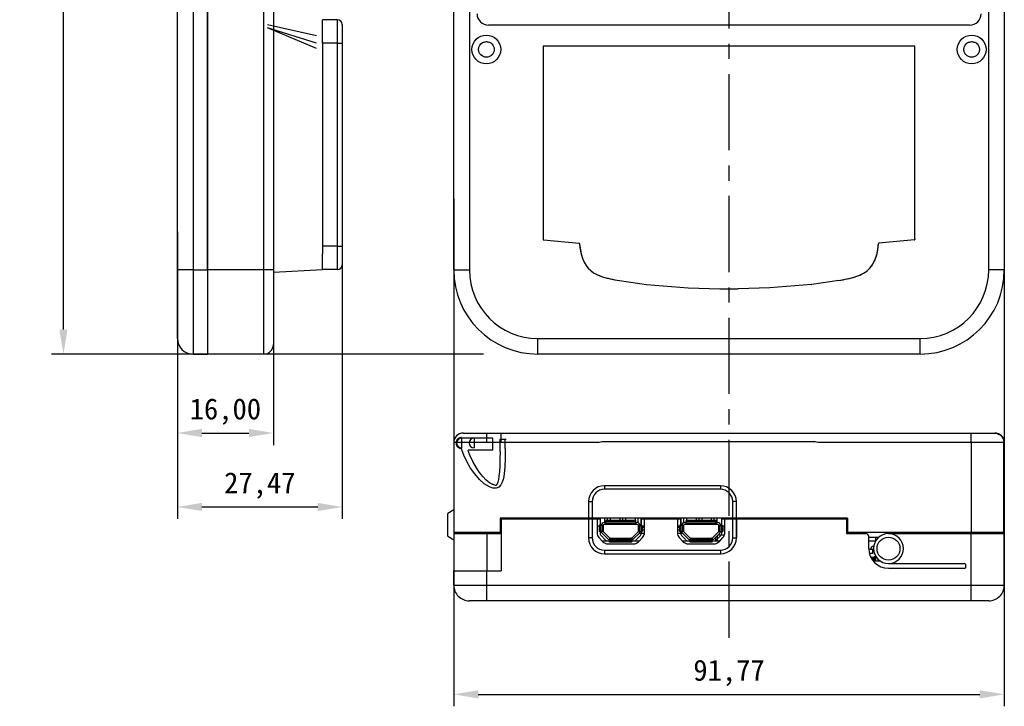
# Model space of a CAD drawing. Header units: inches. Extents: x 101 to 265, y 24 to 241.
# Tile 1 of 4: x 101 to 265, y 24 to 139. Entities that reach past the tile are written whole.
import ezdxf

# ---------------------------------------------------------------- set-up
doc = ezdxf.new("R2010")
doc.units = ezdxf.units.IN
doc.header["$MEASUREMENT"] = 0
doc.linetypes.add('CENTERX2', pattern=[20.32, 12.7, -2.54, 2.54, -2.54])
doc.styles.get("Standard").update_dxf_attribs({"font": 'simsun.ttc'})
doc.dimstyles.new('ISO-25', dxfattribs={"dimtxt": 2.5, "dimasz": 2.5, "dimexe": 1.25, "dimexo": 0.625, "dimtad": 1, "dimtxsty": 'Standard', "dimcen": 2.5, "dimadec": 0, "dimazin": 0, "dimtfac": 1, "dimtmove": 0, "dimatfit": 3, "dimfxl": 1, "dimarcsym": 0})

# ---------------------------------------------------------------- blocks, each defined once
blk = doc.blocks.new('*D21')
at = {"color": 0, "lineweight": -2}
for p, q in [((178.13, 226.24), (106.11, 226.24)), ((108.11, 222.16), (108.11, 158.07)), ((108.11, 86.85), (108.11, 150.94)), ((178.13, 82.77), (106.11, 82.77))]:
    blk.add_line(p, q, dxfattribs=at)
at = {"color": 0}
for points in [[(108.79, 222.16), (107.43, 222.16), (108.11, 226.24)], [(107.43, 86.85), (108.79, 86.85), (108.11, 82.77)]]:
    blk.add_solid(points, dxfattribs=at)
at = {"layer": 'Defpoints', "color": 0}
for p in [(178.13, 226.24), (108.11, 82.77), (178.13, 82.77)]:
    blk.add_point(p, dxfattribs=at)
at = {"color": 0, "insert": (108.11, 154.51), "char_height": 3.5, "attachment_point": 5}
blk.add_mtext('143,47', dxfattribs=at)
blk = doc.blocks.new('*D22')
at = {"color": 0, "lineweight": -2}
for p, q in [((127.11, 88.32), (127.11, 67.61)), ((143.11, 88.32), (143.11, 67.61)), ((131.19, 69.61), (139.03, 69.61))]:
    blk.add_line(p, q, dxfattribs=at)
at = {"color": 0}
for points in [[(131.19, 70.29), (131.19, 68.93), (127.11, 69.61)], [(139.03, 68.93), (139.03, 70.29), (143.11, 69.61)]]:
    blk.add_solid(points, dxfattribs=at)
at = {"layer": 'Defpoints', "color": 0}
for p in [(127.11, 88.32), (143.11, 88.32), (143.11, 69.61)]:
    blk.add_point(p, dxfattribs=at)
at = {"color": 0, "insert": (135.11, 73.18), "char_height": 3.5, "attachment_point": 5}
blk.add_mtext('16,00', dxfattribs=at)
blk = doc.blocks.new('*D23')
at = {"color": 0, "lineweight": -2}
for p, q in [((127.11, 103.14), (127.11, 55.28)), ((154.58, 103.14), (154.58, 55.28)), ((131.19, 57.28), (150.5, 57.28))]:
    blk.add_line(p, q, dxfattribs=at)
at = {"color": 0}
for points in [[(131.19, 57.96), (131.19, 56.6), (127.11, 57.28)], [(150.5, 56.6), (150.5, 57.96), (154.58, 57.28)]]:
    blk.add_solid(points, dxfattribs=at)
at = {"layer": 'Defpoints', "color": 0}
for p in [(127.11, 103.14), (154.58, 103.14), (154.58, 57.28)]:
    blk.add_point(p, dxfattribs=at)
at = {"color": 0, "insert": (140.85, 60.85), "char_height": 3.5, "attachment_point": 5}
blk.add_mtext('27,47', dxfattribs=at)
blk = doc.blocks.new('*D24')
at = {"color": 0, "lineweight": -2}
for p, q in [((173.18, 108.65), (173.18, 24.03)), ((264.95, 108.65), (264.95, 24.03)), ((177.26, 26.03), (260.87, 26.03))]:
    blk.add_line(p, q, dxfattribs=at)
at = {"color": 0}
for points in [[(177.26, 26.71), (177.26, 25.35), (173.18, 26.03)], [(260.87, 25.35), (260.87, 26.71), (264.95, 26.03)]]:
    blk.add_solid(points, dxfattribs=at)
at = {"layer": 'Defpoints', "color": 0}
for p in [(173.18, 108.65), (264.95, 108.65), (264.95, 26.03)]:
    blk.add_point(p, dxfattribs=at)
at = {"color": 0, "insert": (219.07, 29.6), "char_height": 3.5, "attachment_point": 5}
blk.add_mtext('91,77', dxfattribs=at)

msp = doc.modelspace()

# ---------------------------------------------------------------- linework, layer by layer
at = {"color": 7, "linetype": 'CENTERX2'}
for p, q in [((219.066, 35.478), (219.066, 240.028)), ((203.51, 54.376), (198.51, 54.376)), ((216.91, 54.376), (211.91, 54.376))]:
    msp.add_line(p, q, dxfattribs=at)
at = {"color": 7, "linetype": 'Continuous', "lineweight": 25}
for p, q in [((127.113, 96.807), (127.113, 220.706)), ((129.713, 220.706), (129.713, 96.807)), ((262.353, 96.807), (262.353, 220.706)), ((264.953, 220.706), (264.953, 96.807)), ((173.18, 96.807), (173.18, 186.704)), ((175.78, 186.704), (175.78, 96.808)), ((132.113, 96.807), (132.113, 165.387)), ((132.113, 165.187), (132.113, 96.807)), ((141.513, 96.807), (141.513, 165.257)), ((143.113, 165.257), (143.113, 96.807)), ((151.313, 138.539), (151.313, 138.477)), ((153.783, 138.539), (151.313, 138.539)), ((151.313, 138.326), (151.313, 138.477)), ((151.313, 138.054), (151.313, 138.326)), ((151.313, 137.645), (151.313, 138.054)), ((153.783, 134.639), (153.783, 138.539)), ((151.313, 137.109), (151.313, 137.645)), ((151.313, 136.508), (151.313, 137.109)), ((151.313, 135.897), (151.313, 136.508)), ((154.583, 137.739), (154.583, 134.639)), ((259.174, 137.624), (178.964, 137.621)), ((151.313, 135.32), (151.313, 135.897)), ((151.313, 134.885), (151.313, 135.32)), ((151.313, 134.639), (151.313, 134.885)), ((151.313, 134.639), (151.313, 100.762)), ((153.783, 134.639), (151.313, 134.639)), ((153.783, 100.762), (153.783, 134.639)), ((153.783, 134.639), (154.583, 134.639)), ((154.583, 134.639), (154.583, 100.762)), ((188.07, 134.048), (188.07, 101.998)), ((249.962, 134.148), (188.17, 134.148)), ((250.062, 101.997), (250.062, 134.048)), ((188.07, 101.998), (188.07, 101.902)), ((188.161, 101.802), (194.075, 101.268)), ((249.971, 101.802), (244.057, 101.268)), ((250.062, 101.902), (250.062, 101.997)), ((151.313, 100.762), (151.313, 99.503)), ((153.783, 100.762), (151.313, 100.762)), ((153.783, 96.862), (153.783, 100.762)), ((153.783, 100.762), (154.583, 100.762)), ((154.583, 100.762), (154.583, 97.662)), ((151.313, 98.893), (151.313, 99.503)), ((151.313, 98.292), (151.313, 98.893)), ((143.113, 96.451), (151.303, 96.862)), ((151.313, 97.756), (151.313, 98.292)), ((151.313, 97.346), (151.313, 97.756)), ((151.313, 97.075), (151.313, 97.346)), ((151.313, 96.924), (151.313, 97.075)), ((153.783, 96.862), (151.313, 96.862)), ((127.113, 85.37), (127.113, 96.807)), ((129.713, 96.807), (132.113, 96.807)), ((129.713, 96.807), (129.713, 82.77)), ((141.513, 96.807), (132.113, 96.807)), ((132.113, 96.807), (132.113, 82.77)), ((143.113, 96.807), (141.513, 96.807)), ((141.513, 82.77), (141.513, 96.807)), ((143.113, 96.807), (143.113, 84.37)), ((173.18, 96.807), (175.78, 96.808)), ((264.953, 96.807), (262.353, 96.807)), ((200.786, 95.038), (205.285, 94.377)), ((205.292, 94.376), (212.248, 93.829)), ((212.253, 93.828), (217.549, 93.662)), ((217.552, 93.662), (220.58, 93.662)), ((225.879, 93.828), (220.584, 93.662)), ((232.84, 94.376), (225.884, 93.829)), ((237.346, 95.038), (232.847, 94.377)), ((187.215, 85.37), (250.916, 85.37)), ((187.215, 82.77), (187.215, 85.37)), ((250.916, 82.77), (250.916, 85.37)), ((129.713, 82.77), (132.113, 82.77)), ((141.513, 82.77), (132.113, 82.77)), ((250.916, 82.77), (187.215, 82.77)), ((174.78, 69.606), (178.717, 69.606)), ((178.717, 69.606), (181.089, 69.606)), ((181.089, 68.006), (181.089, 69.606)), ((181.089, 69.606), (259.417, 69.606)), ((259.417, 69.606), (263.25, 69.606)), ((178.717, 68.006), (173.18, 68.006)), ((173.18, 68.006), (173.18, 53.006)), ((181.089, 68.006), (178.717, 68.006)), ((197.416, 68.006), (181.089, 68.006)), ((232.995, 68.156), (198.295, 68.156)), ((259.417, 68.006), (233.874, 68.006)), ((264.881, 68.006), (259.417, 68.006)), ((259.417, 68.006), (259.417, 53.026)), ((264.881, 53.026), (264.881, 68.006)), ((264.954, 68.006), (264.954, 61.006)), ((217.635, 60.826), (198.295, 60.826)), ((198.295, 60.826), (198.295, 60.226)), ((217.635, 60.826), (217.635, 60.226)), ((264.954, 61.006), (264.881, 61.006)), ((264.954, 60.826), (264.881, 60.826)), ((264.954, 52.826), (264.954, 60.826)), ((217.635, 60.226), (198.295, 60.226)), ((195.645, 58.176), (195.645, 55.426)), ((195.645, 58.176), (196.245, 58.176)), ((196.245, 58.176), (196.245, 55.426)), ((220.285, 58.176), (219.685, 58.176)), ((219.685, 55.426), (219.685, 58.176)), ((220.285, 55.426), (220.285, 58.176)), ((173.18, 56.786), (172.181, 56.209)), ((195.645, 55.426), (180.939, 55.426)), ((180.939, 55.426), (180.939, 53.006)), ((181.089, 55.276), (181.089, 46.626)), ((181.089, 55.276), (195.645, 55.276)), ((183.085, 55.276), (183.085, 55.426)), ((184.085, 55.276), (184.085, 55.426)), ((185.625, 55.426), (185.625, 55.276)), ((186.625, 55.276), (186.625, 55.426)), ((188.165, 55.426), (188.165, 55.276)), ((189.165, 55.276), (189.165, 55.426)), ((190.705, 55.426), (190.705, 55.276)), ((191.705, 55.276), (191.705, 55.426)), ((192.215, 55.426), (192.215, 55.276)), ((196.245, 55.426), (195.645, 55.426)), ((195.645, 55.276), (195.645, 52.126)), ((195.645, 55.276), (196.245, 55.276)), ((196.215, 55.426), (196.215, 55.276)), ((219.685, 55.426), (196.245, 55.426)), ((196.245, 55.276), (196.245, 52.126)), ((196.245, 55.276), (197.06, 55.276)), ((196.785, 55.276), (196.785, 55.426)), ((197.06, 55.276), (197.06, 52.956)), ((197.41, 54.176), (197.41, 53.176)), ((197.656, 54.176), (197.41, 54.176)), ((197.656, 54.176), (197.656, 53.176)), ((197.915, 54.176), (197.656, 54.176)), ((197.915, 54.176), (197.915, 53.176)), ((198.06, 54.176), (197.915, 54.176)), ((198.06, 54.176), (198.06, 53.283)), ((198.26, 54.676), (198.51, 54.676)), ((198.51, 54.376), (198.26, 54.376)), ((198.325, 55.426), (198.325, 54.676)), ((203.51, 55.026), (198.51, 55.026)), ((198.51, 54.781), (198.51, 55.026)), ((203.51, 54.781), (198.51, 54.781)), ((198.51, 54.522), (198.51, 54.781)), ((203.51, 54.522), (198.51, 54.522)), ((198.51, 54.376), (198.51, 54.522)), ((203.51, 54.376), (198.51, 54.376)), ((199.325, 55.026), (199.325, 55.426)), ((200.865, 55.426), (200.865, 55.026)), ((201.865, 55.026), (201.865, 55.426)), ((203.405, 55.426), (203.405, 55.026)), ((203.51, 54.781), (203.51, 55.026)), ((203.51, 54.522), (203.51, 54.781)), ((203.51, 54.676), (203.76, 54.676)), ((203.51, 54.376), (203.51, 54.522)), ((203.76, 54.376), (203.51, 54.376)), ((203.96, 53.283), (203.96, 54.176)), ((203.96, 54.176), (204.105, 54.176)), ((204.105, 54.176), (204.105, 53.176)), ((204.105, 54.176), (204.365, 54.176)), ((204.365, 54.176), (204.365, 53.176)), ((204.365, 54.176), (204.61, 54.176)), ((204.405, 54.176), (204.405, 55.426)), ((204.61, 54.176), (204.61, 53.176)), ((204.915, 55.426), (204.915, 52.637)), ((204.96, 52.956), (204.96, 55.276)), ((204.96, 55.276), (210.46, 55.276)), ((210.215, 55.426), (210.215, 55.276)), ((210.46, 55.276), (210.46, 52.956)), ((210.81, 54.176), (210.81, 53.176)), ((211.056, 54.176), (210.81, 54.176)), ((211.025, 55.426), (211.025, 54.176)), ((211.056, 54.176), (211.056, 53.176)), ((211.315, 54.176), (211.056, 54.176)), ((211.315, 54.176), (211.315, 53.176)), ((211.46, 54.176), (211.315, 54.176)), ((211.46, 54.176), (211.46, 53.283)), ((211.66, 54.676), (211.91, 54.676)), ((211.91, 54.376), (211.66, 54.376)), ((216.91, 55.026), (211.91, 55.026)), ((211.91, 54.781), (211.91, 55.026)), ((216.91, 54.781), (211.91, 54.781)), ((211.91, 54.522), (211.91, 54.781)), ((216.91, 54.522), (211.91, 54.522)), ((211.91, 54.376), (211.91, 54.522)), ((216.91, 54.376), (211.91, 54.376)), ((212.025, 55.026), (212.025, 55.426)), ((213.565, 55.426), (213.565, 55.026)), ((214.565, 55.026), (214.565, 55.426)), ((216.105, 55.426), (216.105, 55.026)), ((216.91, 54.781), (216.91, 55.026)), ((216.91, 54.522), (216.91, 54.781)), ((216.91, 54.676), (217.16, 54.676)), ((216.91, 54.376), (216.91, 54.522)), ((217.16, 54.376), (216.91, 54.376)), ((217.105, 54.676), (217.105, 55.426)), ((217.36, 53.283), (217.36, 54.176)), ((217.36, 54.176), (217.505, 54.176)), ((217.505, 54.176), (217.505, 53.176)), ((217.505, 54.176), (217.765, 54.176)), ((217.765, 54.176), (217.765, 53.176)), ((217.765, 54.176), (218.01, 54.176)), ((218.01, 54.176), (218.01, 53.176)), ((218.36, 52.956), (218.36, 55.276)), ((218.36, 55.276), (219.685, 55.276)), ((218.645, 55.426), (218.645, 55.276)), ((219.645, 55.276), (219.645, 55.426)), ((220.285, 55.426), (219.685, 55.426)), ((219.685, 52.126), (219.685, 55.276)), ((219.685, 55.276), (220.285, 55.276)), ((238.795, 55.426), (220.285, 55.426)), ((220.285, 52.126), (220.285, 55.276)), ((220.285, 55.276), (238.645, 55.276)), ((221.185, 55.426), (221.185, 55.276)), ((222.185, 55.276), (222.185, 55.426)), ((222.465, 55.276), (222.465, 55.426)), ((225.415, 55.276), (225.415, 55.426)), ((226.265, 55.426), (226.265, 55.276)), ((227.265, 55.276), (227.265, 55.426)), ((228.665, 55.276), (228.665, 55.426)), ((231.615, 55.276), (231.615, 55.426)), ((232.345, 55.276), (232.345, 55.426)), ((234.945, 55.426), (234.945, 55.276)), ((235.945, 55.276), (235.945, 55.426)), ((237.485, 55.426), (237.485, 55.276)), ((238.485, 55.276), (238.485, 55.426)), ((238.645, 55.276), (238.645, 52.826)), ((238.795, 55.426), (238.795, 53.026)), ((178.717, 53.006), (173.18, 53.006)), ((173.18, 53.006), (173.18, 51.806)), ((173.18, 52.826), (173.18, 51.626)), ((173.18, 52.826), (178.717, 52.826)), ((174.58, 53.006), (174.58, 52.826)), ((174.58, 52.826), (174.58, 53.006)), ((174.765, 52.826), (174.765, 53.006)), ((175.615, 52.826), (175.615, 53.006)), ((178.165, 52.826), (178.165, 53.006)), ((180.939, 53.006), (178.717, 53.006)), ((178.717, 52.826), (178.717, 46.626)), ((178.717, 52.826), (181.089, 52.826)), ((178.835, 53.006), (178.835, 52.826)), ((178.845, 53.006), (178.845, 52.826)), ((179.365, 53.006), (179.365, 52.826)), ((179.415, 52.826), (179.415, 53.006)), ((180.815, 52.926), (180.815, 52.826)), ((180.815, 52.926), (181.089, 52.926)), ((181.089, 52.826), (181.089, 46.626)), ((197.06, 54.126), (197.41, 54.126)), ((197.656, 53.176), (197.41, 53.176)), ((197.915, 53.176), (197.656, 53.176)), ((198.914, 51.923), (197.907, 52.93)), ((198.06, 53.176), (197.915, 53.176)), ((198.06, 53.283), (198.06, 53.176)), ((198.119, 53.142), (199.126, 52.135)), ((202.894, 52.135), (203.902, 53.142)), ((204.114, 52.93), (203.107, 51.923)), ((203.96, 53.283), (203.96, 53.176)), ((203.96, 53.176), (204.105, 53.176)), ((204.105, 53.176), (204.365, 53.176)), ((204.11, 52.926), (204.915, 52.926)), ((204.365, 53.176), (204.61, 53.176)), ((204.61, 54.126), (204.915, 54.126)), ((204.61, 53.926), (204.915, 53.926)), ((210.46, 54.126), (210.81, 54.126)), ((210.46, 53.926), (210.81, 53.926)), ((210.46, 52.926), (211.31, 52.926)), ((211.056, 53.176), (210.81, 53.176)), ((211.315, 53.176), (211.056, 53.176)), ((212.314, 51.923), (211.307, 52.93)), ((211.46, 53.176), (211.315, 53.176)), ((211.46, 53.283), (211.46, 53.176)), ((211.519, 53.142), (212.526, 52.135)), ((216.294, 52.135), (217.302, 53.142)), ((217.514, 52.93), (216.507, 51.923)), ((217.115, 52.531), (217.115, 51.626)), ((217.21, 52.626), (218.312, 52.626)), ((217.36, 53.283), (217.36, 53.176)), ((217.36, 53.176), (217.505, 53.176)), ((217.505, 53.176), (217.765, 53.176)), ((217.765, 53.176), (218.01, 53.176)), ((218.01, 54.126), (218.36, 54.126)), ((238.645, 54.126), (238.795, 54.126)), ((238.645, 52.826), (241.857, 52.826)), ((259.417, 53.026), (238.795, 53.026)), ((239.215, 53.026), (239.215, 52.826)), ((240.465, 53.026), (240.465, 52.826)), ((240.565, 53.026), (240.565, 52.826)), ((241.965, 53.026), (241.965, 52.814)), ((245.647, 52.826), (259.417, 52.826)), ((264.881, 53.026), (259.417, 53.026)), ((259.417, 44.226), (259.417, 52.826)), ((259.417, 52.826), (264.954, 52.826)), ((263.215, 53.026), (263.215, 52.826)), ((264.954, 44.226), (264.954, 52.826)), ((172.181, 52.384), (173.18, 51.807)), ((173.18, 51.626), (173.18, 46.626)), ((196.245, 52.126), (195.645, 52.126)), ((197.376, 52.165), (198.02, 51.485)), ((197.886, 51.626), (199.16, 51.626)), ((198.855, 51.126), (203.166, 51.126)), ((199.267, 52.076), (199.16, 52.076)), ((199.16, 52.076), (199.16, 51.931)), ((202.86, 51.931), (199.16, 51.931)), ((199.16, 51.931), (199.16, 51.672)), ((202.86, 51.672), (199.16, 51.672)), ((199.16, 51.426), (199.16, 51.672)), ((202.86, 51.426), (199.16, 51.426)), ((199.267, 52.076), (202.753, 52.076)), ((202.86, 52.076), (202.753, 52.076)), ((202.86, 52.076), (202.86, 51.931)), ((202.86, 51.931), (202.86, 51.672)), ((202.86, 51.426), (202.86, 51.672)), ((202.86, 51.626), (204.134, 51.626)), ((204, 51.485), (204.645, 52.165)), ((210.776, 52.165), (211.42, 51.485)), ((211.286, 51.626), (212.56, 51.626)), ((212.255, 51.126), (216.566, 51.126)), ((212.667, 52.076), (212.56, 52.076)), ((212.56, 52.076), (212.56, 51.931)), ((216.26, 51.931), (212.56, 51.931)), ((212.56, 51.931), (212.56, 51.672)), ((216.26, 51.672), (212.56, 51.672)), ((212.56, 51.426), (212.56, 51.672)), ((216.26, 51.426), (212.56, 51.426)), ((212.667, 52.076), (216.153, 52.076)), ((216.26, 52.076), (216.153, 52.076)), ((216.26, 52.076), (216.26, 51.931)), ((216.26, 51.931), (216.26, 51.672)), ((216.26, 51.426), (216.26, 51.672)), ((216.26, 51.626), (217.534, 51.626)), ((216.815, 52.231), (216.815, 51.626)), ((217.4, 51.485), (218.045, 52.165)), ((219.685, 52.126), (220.285, 52.126)), ((242.357, 50.336), (242.357, 52.326)), ((242.357, 52.226), (244.026, 52.226)), ((242.357, 51.626), (243.517, 51.626)), ((243.457, 52.226), (243.457, 51.626)), ((198.295, 50.076), (198.295, 49.476)), ((198.295, 50.076), (217.635, 50.076)), ((198.295, 49.476), (217.635, 49.476)), ((217.635, 50.076), (217.635, 49.476)), ((242.359, 50.226), (243.159, 50.226)), ((243.015, 49.526), (242.458, 49.526)), ((243.015, 49.526), (243.015, 50.226)), ((243.297, 48.826), (242.724, 48.826)), ((242.75, 48.776), (243.246, 48.776)), ((242.96, 48.438), (242.99, 48.439)), ((242.99, 48.424), (242.99, 48.439)), ((243.106, 48.246), (243.17, 48.246)), ((244.325, 48.226), (243.123, 48.226)), ((243.17, 48.285), (243.17, 48.246)), ((243.17, 48.246), (243.297, 48.246)), ((243.17, 48.246), (243.17, 48.226)), ((243.171, 48.57), (243.264, 48.826)), ((243.185, 48.565), (243.171, 48.57)), ((243.297, 48.226), (243.297, 49.021)), ((243.297, 49.021), (243.497, 49.021)), ((245.647, 47.846), (258.289, 47.846)), ((258.547, 47.193), (258.547, 47.7)), ((173.18, 46.626), (178.717, 46.626)), ((173.18, 44.226), (173.18, 46.626)), ((178.717, 46.626), (181.089, 46.626)), ((178.717, 44.226), (178.717, 46.626)), ((245.647, 47.046), (258.289, 47.046)), ((173.18, 44.226), (178.717, 44.226)), ((178.717, 44.226), (259.417, 44.226)), ((178.717, 41.626), (178.717, 44.226)), ((259.417, 41.626), (259.417, 44.226)), ((259.417, 44.226), (264.954, 44.226)), ((178.717, 41.626), (175.78, 41.626)), ((259.417, 41.626), (178.717, 41.626)), ((262.354, 41.626), (259.417, 41.626))]:
    msp.add_line(p, q, dxfattribs=at)
at = {"color": 7, "linetype": 'Continuous'}
for p, q in [((150.313, 135.839), (142.113, 137.7)), ((150.313, 135.839), (142.113, 137.7)), ((150.313, 134.639), (142.113, 137.2)), ((150.313, 133.733), (142.113, 137.2)), ((259.174, 137.624), (178.964, 137.621)), ((188.07, 134.048), (188.07, 101.998)), ((249.962, 134.148), (188.17, 134.148)), ((250.062, 101.998), (250.062, 134.048)), ((188.07, 101.997), (188.07, 101.902)), ((188.161, 101.802), (194.075, 101.268)), ((249.971, 101.802), (244.057, 101.268)), ((250.062, 101.998), (250.062, 101.902)), ((200.786, 95.038), (200.783, 95.039)), ((200.786, 95.038), (205.285, 94.377)), ((205.292, 94.376), (205.285, 94.377)), ((205.292, 94.376), (212.248, 93.829)), ((212.253, 93.828), (212.248, 93.829)), ((212.253, 93.828), (217.549, 93.662)), ((217.552, 93.662), (217.549, 93.662)), ((217.552, 93.662), (220.58, 93.662)), ((220.58, 93.662), (220.584, 93.662)), ((225.879, 93.828), (220.584, 93.662)), ((225.879, 93.828), (225.884, 93.829)), ((232.84, 94.376), (225.884, 93.829)), ((232.84, 94.376), (232.847, 94.377)), ((237.346, 95.038), (232.847, 94.377)), ((237.346, 95.038), (237.349, 95.039)), ((179.712, 68.746), (174.456, 68.746)), ((174.456, 68.746), (174.456, 67.146)), ((179.712, 68.746), (174.456, 68.746)), ((174.456, 68.746), (174.456, 67.146)), ((179.712, 68.746), (175.956, 68.746)), ((176.556, 68.746), (176.556, 67.146)), ((179.712, 68.746), (176.556, 68.746)), ((179.712, 66.746), (179.712, 68.746)), ((179.712, 66.746), (179.712, 68.746)), ((179.712, 66.746), (179.712, 68.746)), ((179.712, 66.746), (179.712, 68.746)), ((180.895, 66.502), (180.895, 68.581)), ((180.895, 68.581), (181.895, 68.581)), ((180.895, 66.502), (180.895, 68.581)), ((180.895, 68.581), (181.895, 68.581)), ((180.895, 66.502), (180.895, 68.581)), ((180.895, 68.581), (181.895, 68.581)), ((181.756, 67.017), (181.756, 68.581)), ((179.712, 66.746), (175.588, 66.746)), ((179.712, 66.746), (175.588, 66.746)), ((179.712, 66.746), (175.588, 66.746)), ((179.574, 66.746), (176.771, 66.746)), ((195.645, 55.276), (195.645, 52.126)), ((197.06, 55.276), (197.06, 52.956)), ((197.06, 55.276), (197.56, 55.276)), ((197.56, 55.276), (197.56, 52.956)), ((204.46, 52.956), (204.46, 55.276)), ((204.46, 55.276), (204.96, 55.276)), ((204.96, 52.956), (204.96, 55.276)), ((210.46, 55.276), (210.46, 52.956)), ((210.46, 55.276), (210.96, 55.276)), ((210.96, 55.276), (210.96, 52.956)), ((217.86, 52.956), (217.86, 55.276)), ((217.86, 55.276), (218.36, 55.276)), ((218.36, 52.956), (218.36, 55.276)), ((220.285, 55.276), (220.285, 52.126)), ((173.182, 52.826), (173.182, 52.826)), ((173.181, 51.626), (173.181, 51.626)), ((197.376, 52.165), (198.02, 51.485)), ((197.738, 52.509), (198.383, 51.829)), ((198.855, 51.626), (203.166, 51.626)), ((198.855, 51.126), (203.166, 51.126)), ((203.637, 51.829), (204.282, 52.509)), ((204, 51.485), (204.645, 52.165)), ((210.776, 52.165), (211.42, 51.485)), ((211.138, 52.509), (211.783, 51.829)), ((212.255, 51.626), (216.566, 51.626)), ((212.255, 51.126), (216.566, 51.126)), ((217.037, 51.829), (217.682, 52.509)), ((217.4, 51.485), (218.045, 52.165)), ((173.181, 41.626), (173.181, 41.626)), ((173.182, 41.626), (173.182, 41.626))]:
    msp.add_line(p, q, dxfattribs=at)
at = {"color": 8, "linetype": 'Continuous', "lineweight": 25}
for p, q in [((186.125, 55.276), (186.125, 55.426)), ((188.665, 55.276), (188.665, 55.426)), ((191.205, 55.276), (191.205, 55.426)), ((196.285, 55.276), (196.285, 55.426)), ((198.825, 55.026), (198.825, 55.426)), ((201.365, 55.026), (201.365, 55.426)), ((203.905, 54.655), (203.905, 55.426)), ((211.525, 54.658), (211.525, 55.426)), ((214.065, 55.026), (214.065, 55.426)), ((216.605, 55.026), (216.605, 55.426)), ((219.145, 55.276), (219.145, 55.426)), ((221.685, 55.276), (221.685, 55.426)), ((226.765, 55.276), (226.765, 55.426)), ((231.845, 55.276), (231.845, 55.426)), ((235.445, 55.426), (235.445, 55.276)), ((237.985, 55.426), (237.985, 55.276)), ((204.915, 53.426), (204.61, 53.426)), ((210.81, 53.426), (210.46, 53.426)), ((242.99, 48.424), (242.97, 48.423)), ((242.99, 48.424), (242.991, 48.394)), ((243.28, 48.826), (243.185, 48.565)), ((243.185, 48.565), (243.297, 48.525)), ((243.497, 49.021), (243.497, 48.226))]:
    msp.add_line(p, q, dxfattribs=at)
at = {"color": 7, "linetype": 'Continuous', "flags": 128}
for points in [[(194.166, 101.176), (194.222, 100.566), (194.309, 99.953), (194.447, 99.334), (194.641, 98.721), (194.897, 98.132), (195.211, 97.595), (195.587, 97.112), (196.019, 96.693), (196.5, 96.342), (197.129, 96.001), (197.807, 95.729), (198.523, 95.51), (199.267, 95.33), (200.024, 95.177), (200.783, 95.039)], [(237.349, 95.039), (238.161, 95.187), (238.97, 95.353), (239.76, 95.552), (240.517, 95.798), (241.08, 96.036), (241.606, 96.325), (242.09, 96.674), (242.524, 97.089), (242.91, 97.578), (243.232, 98.126), (243.489, 98.716), (243.685, 99.33), (243.822, 99.951), (243.91, 100.565), (243.967, 101.176)], [(181.756, 67.017), (181.739, 65.355), (181.682, 63.946), (181.573, 62.784), (181.445, 62.039), (181.273, 61.438), (181.054, 60.976), (180.697, 60.584), (180.242, 60.406), (179.705, 60.425), (179.13, 60.608), (178.274, 61.127), (177.448, 61.873), (176.678, 62.776), (175.986, 63.764), (175.331, 64.885), (174.835, 65.922), (174.579, 66.615), (174.456, 67.146)], [(181.756, 67.017), (181.739, 65.355), (181.682, 63.946), (181.573, 62.784), (181.445, 62.039), (181.273, 61.438), (181.054, 60.976), (180.697, 60.584), (180.242, 60.406), (179.705, 60.425), (179.13, 60.608), (178.274, 61.127), (177.448, 61.873), (176.678, 62.776), (175.986, 63.764), (175.331, 64.885), (174.835, 65.922), (174.579, 66.615), (174.456, 67.146)], [(181.756, 67.017), (181.739, 65.355), (181.682, 63.946), (181.573, 62.784), (181.445, 62.039), (181.273, 61.438), (181.054, 60.976), (180.697, 60.584), (180.242, 60.406), (179.705, 60.425), (179.13, 60.608), (178.274, 61.127), (177.448, 61.873), (176.678, 62.776), (175.986, 63.764), (175.331, 64.885), (174.835, 65.922), (174.579, 66.615), (174.456, 67.146)], [(180.895, 66.502), (180.886, 65.246), (180.856, 64.146), (180.801, 63.195), (180.72, 62.401), (180.627, 61.833), (180.516, 61.397), (180.426, 61.151), (180.344, 60.99), (180.287, 60.911), (180.262, 60.888), (180.258, 60.886), (180.251, 60.883), (180.167, 60.877), (180.027, 60.894), (179.672, 61.009), (179.156, 61.306), (178.597, 61.768), (178.026, 62.361), (177.475, 63.049), (176.966, 63.789), (176.353, 64.838), (175.896, 65.795), (175.733, 66.215), (175.629, 66.552), (175.588, 66.746)], [(180.895, 66.502), (180.886, 65.246), (180.856, 64.146), (180.801, 63.195), (180.72, 62.401), (180.627, 61.833), (180.516, 61.397), (180.426, 61.151), (180.344, 60.99), (180.287, 60.911), (180.262, 60.888), (180.258, 60.886), (180.251, 60.883), (180.167, 60.877), (180.027, 60.894), (179.672, 61.009), (179.156, 61.306), (178.597, 61.768), (178.026, 62.361), (177.475, 63.049), (176.966, 63.789), (176.353, 64.838), (175.896, 65.795), (175.733, 66.215), (175.629, 66.552), (175.588, 66.746)], [(180.895, 66.502), (180.886, 65.246), (180.856, 64.146), (180.801, 63.195), (180.72, 62.401), (180.627, 61.833), (180.516, 61.397), (180.426, 61.151), (180.344, 60.99), (180.287, 60.911), (180.262, 60.888), (180.258, 60.886), (180.251, 60.883), (180.167, 60.877), (180.027, 60.894), (179.672, 61.009), (179.156, 61.306), (178.597, 61.768), (178.026, 62.361), (177.475, 63.049), (176.966, 63.789), (176.353, 64.838), (175.896, 65.795), (175.733, 66.215), (175.629, 66.552), (175.588, 66.746)]]:
    msp.add_lwpolyline(points, dxfattribs=at)
at = {"color": 7, "linetype": 'Continuous', "lineweight": 25, "flags": 128}
for points in [[(129.713, 96.807), (129.205, 96.807), (128.718, 96.807), (128.268, 96.807), (127.874, 96.807), (127.551, 96.807), (127.31, 96.807), (127.162, 96.807), (127.113, 96.807)], [(178.717, 68.006), (178.717, 68.318), (178.717, 68.619), (178.717, 68.895), (178.717, 69.138), (178.717, 69.337), (178.717, 69.484), (178.717, 69.575), (178.717, 69.606)], [(259.417, 68.006), (259.417, 68.318), (259.417, 68.619), (259.417, 68.895), (259.417, 69.138), (259.417, 69.337), (259.417, 69.484), (259.417, 69.575), (259.417, 69.606)], [(172.181, 54.296), (172.181, 54.812), (172.181, 55.29), (172.181, 55.694), (172.181, 55.994), (172.181, 56.169), (172.181, 56.209)], [(172.181, 52.384), (172.181, 52.424), (172.181, 52.598), (172.181, 52.898), (172.181, 53.302), (172.181, 53.78), (172.181, 54.296)], [(243.497, 49.021), (243.517, 49.024), (243.529, 49.027)]]:
    msp.add_lwpolyline(points, dxfattribs=at)
at = {"color": 7, "linetype": 'Continuous', "lineweight": 25}
for centre, radius in [((178.617, 133.575), 2.4), ((178.617, 133.575), 1.3), ((259.514, 133.575), 2.4), ((259.514, 133.575), 1.3), ((245.647, 50.336), 1.913)]:
    msp.add_circle(centre, radius, dxfattribs=at)
at = {"color": 7, "linetype": 'CENTERX2'}
for centre in [(178.617, 133.575), (259.514, 133.575)]:
    msp.add_circle(centre, 1.3, dxfattribs=at)
at = {"color": 7, "linetype": 'Continuous'}
for centre, radius, start, end in [((178.964, 139.521), 1.9, 180.002, 270.002), ((259.174, 139.524), 1.9, 270.002, 0.002), ((188.17, 134.048), 0.1, 90, 180), ((249.962, 134.048), 0.1, 0, 90), ((188.17, 101.902), 0.1, 180.14802, 264.83826), ((249.962, 101.902), 0.1, 275.16174, 359.85198), ((194.066, 101.168), 0.1, 4.61378, 84.83826), ((244.066, 101.168), 0.1, 95.16174, 175.38622), ((174.456, 67.946), 0.8, 90, 270), ((174.456, 67.946), 0.8, 90, 270), ((176.556, 67.946), 0.8, 90, 270), ((176.556, 67.946), 0.8, 90, 270), ((198.21, 52.956), 1.15, 180, 223.47247), ((198.21, 52.956), 0.65, 180, 223.47247), ((203.81, 52.956), 0.65, 316.52753, 0), ((203.81, 52.956), 1.15, 316.52753, 0), ((211.61, 52.956), 1.15, 180, 223.47247), ((211.61, 52.956), 0.65, 180, 223.47247), ((217.21, 52.956), 0.65, 316.52753, 0), ((217.21, 52.956), 1.15, 316.52753, 0), ((198.855, 52.276), 1.15, 223.47247, 270), ((198.855, 52.276), 0.65, 223.47247, 270), ((203.166, 52.276), 0.65, 270, 316.52753), ((203.166, 52.276), 1.15, 270, 316.52753), ((212.255, 52.276), 1.15, 223.47247, 270), ((212.255, 52.276), 0.65, 223.47247, 270), ((216.566, 52.276), 0.65, 270, 316.52753), ((216.566, 52.276), 1.15, 270, 316.52753), ((243.187, 50.21), 0.5, 90, 180)]:
    msp.add_arc(centre, radius, start, end, dxfattribs=at)
at = {"color": 7, "linetype": 'Continuous', "lineweight": 25}
for centre, radius, start, end in [((178.964, 139.521), 1.9, 180.002, 270.002), ((259.174, 139.524), 1.9, 270.002, 0.002), ((153.783, 137.739), 0.8, 0, 90), ((188.17, 134.048), 0.1, 90, 180), ((249.962, 134.048), 0.1, 360, 90), ((188.17, 101.902), 0.1, 180.14802, 264.83826), ((249.962, 101.902), 0.1, 275.16174, 359.85198), ((194.066, 101.168), 0.1, 4.61378, 84.83826), ((244.066, 101.168), 0.1, 95.16174, 175.38622), ((153.783, 97.662), 0.8, 270, 0), ((187.219, 96.81), 14.039, 180.00938, 269.985), ((187.219, 96.81), 11.439, 180.00938, 269.98159), ((250.916, 96.807), 11.437, 270.0001, 0.00001), ((250.916, 96.807), 14.037, 270.0001, 0), ((200.801, 95.137), 0.1, 259.84221, 261.64264), ((205.3, 94.476), 0.1, 261.64264, 265.49674), ((212.256, 93.928), 0.1, 265.49674, 268.20448), ((217.552, 93.762), 0.1, 268.20448, 270), ((220.58, 93.762), 0.1, 270, 271.79552), ((225.876, 93.928), 0.1, 271.79552, 274.50326), ((232.833, 94.476), 0.1, 274.50326, 278.35736), ((237.332, 95.137), 0.1, 278.35736, 280.15779), ((129.713, 85.37), 2.6, 180, 270), ((141.513, 84.37), 1.6, 270, 0), ((174.78, 68.006), 1.6, 90.0001, 179.99983), ((263.354, 68.006), 1.6, 0, 89.99999), ((198.295, 65.506), 2.65, 90, 109.37004), ((232.995, 65.506), 2.65, 70.62996, 90), ((198.295, 58.176), 2.65, 90, 180), ((217.635, 58.176), 2.65, 0, 90), ((198.295, 58.176), 2.05, 90, 180), ((217.635, 58.176), 2.05, 0, 90), ((198.26, 54.176), 0.5, 90, 180), ((198.26, 54.176), 0.2, 90, 180), ((203.76, 54.176), 0.5, 0, 90), ((203.76, 54.176), 0.2, 0, 90), ((211.66, 54.176), 0.5, 90, 180), ((211.66, 54.176), 0.2, 90, 180), ((217.16, 54.176), 0.5, 0, 90), ((217.16, 54.176), 0.2, 0, 90), ((198.21, 52.956), 1.15, 180, 223.47247), ((198.26, 53.283), 0.5, 192.36939, 225), ((198.26, 53.283), 0.2, 180, 225), ((203.76, 53.283), 0.2, 315, 0), ((203.76, 53.283), 0.5, 315, 347.63061), ((203.81, 52.956), 1.15, 316.52753, 0), ((211.61, 52.956), 1.15, 180, 223.47247), ((211.66, 53.283), 0.5, 192.36939, 225), ((211.66, 53.283), 0.2, 180, 225), ((217.16, 53.283), 0.2, 315, 0), ((217.16, 53.283), 0.5, 315, 347.63061), ((217.21, 52.956), 1.15, 316.52753, 0), ((241.857, 52.326), 0.5, 0, 90), ((245.647, 50.336), 2.49, 90, 270), ((245.647, 50.336), 2.49, 270, 90), ((198.295, 52.126), 2.65, 180, 270), ((198.295, 52.126), 2.05, 180, 270), ((198.855, 52.276), 1.15, 223.47247, 270), ((199.267, 52.276), 0.5, 225, 257.63061), ((199.267, 52.276), 0.2, 225, 270), ((202.753, 52.276), 0.2, 270, 315), ((202.753, 52.276), 0.5, 282.36939, 315), ((203.166, 52.276), 1.15, 270, 316.52753), ((212.255, 52.276), 1.15, 223.47247, 270), ((212.667, 52.276), 0.5, 225, 257.63061), ((212.667, 52.276), 0.2, 225, 270), ((216.153, 52.276), 0.2, 270, 315), ((216.153, 52.276), 0.5, 282.36939, 315), ((216.566, 52.276), 1.15, 270, 316.52753), ((217.635, 52.126), 2.65, 270, 0), ((217.635, 52.126), 2.05, 270, 0), ((245.647, 50.336), 3.29, 180, 270), ((242.983, 48.639), 0.2, 272, 340), ((242.983, 48.639), 0.215, 272, 340), ((242.983, 48.639), 0.4, 286.76097, 321.76207), ((258.289, 47.546), 0.3, 30.80691, 90), ((258.289, 47.346), 0.3, 270, 329.19309), ((175.78, 44.226), 2.6, 179.99598, 270), ((262.354, 44.226), 2.6, 270, 0.00721)]:
    msp.add_arc(centre, radius, start, end, dxfattribs=at)
at = {"color": 7, "linetype": 'CENTERX2'}
for radius in [0.9, 0.9, 0.8, 0.8]:
    msp.add_arc((174.456, 67.946), radius, 90, 270, dxfattribs=at)
at = {"color": 8, "linetype": 'Continuous', "lineweight": 25}
msp.add_arc((242.983, 48.639), 0.385, 285.84153, 324.69124, dxfattribs=at)
at = {"color": 7, "linetype": 'Continuous', "lineweight": 25}
for points, knots in [([(194.166, 101.176), (194.208, 100.719), (194.294, 99.786), (194.697, 98.429), (195.408, 97.202), (196.488, 96.266), (197.818, 95.682), (199.273, 95.31), (200.276, 95.13), (200.783, 95.039)], [0, 0, 0, 0, 0.1367438, 0.2785014, 0.4182666, 0.5531843, 0.6964643, 0.8467086, 1, 1, 1, 1]), ([(237.349, 95.039), (237.833, 95.125), (238.792, 95.298), (240.187, 95.646), (241.488, 96.18), (242.511, 96.984), (243.198, 97.974), (243.622, 99.008), (243.872, 100.09), (243.935, 100.818), (243.967, 101.176)], [0, 0, 0, 0, 0.1462825, 0.2900549, 0.4274791, 0.5620445, 0.6709028, 0.7825195, 0.893021, 1, 1, 1, 1]), ([(263.25, 69.606), (263.448, 69.586), (263.852, 69.545), (264.299, 69.262), (264.583, 68.949), (264.749, 68.665), (264.859, 68.346), (264.873, 68.12), (264.881, 68.006)], [0, 0, 0, 0, 0.23354568, 0.47744421, 0.60389794, 0.73306239, 0.86504898, 1, 1, 1, 1])]:
    msp.add_open_spline(points, degree=3, knots=knots, dxfattribs=at)

# ---------------------------------------------------------------- dimensions: what is measured, and where the dimension line sits
dim = msp.add_linear_dim(base=(108.1101, 82.7701), p1=(178.1263, 226.2447), p2=(178.1263, 82.7701), angle=90, dimstyle='ISO-25', override={"dimtxt": 3.5, "dimasz": 4.08, "dimexe": 2, "dimexo": 0, "dimgap": 1.524, "dimtih": 1, "dimtoh": 1, "dimzin": 0, "dimadec": 2, "dimtzin": 0})
dim.commit()
dim.dimension.update_dxf_attribs({"geometry": '*D21', "text_midpoint": (108.1101, 154.5074)})
for base, p1, p2, picture, middle in [((264.953, 26.033), (173.18, 108.652), (264.953, 108.652), '*D24', (219.066, 29.6)), ((154.583, 57.278), (127.113, 103.139), (154.583, 103.139), '*D23', (140.848, 60.846)), ((143.113, 69.608), (127.113, 88.315), (143.113, 88.315), '*D22', (135.113, 73.175))]:
    dim = msp.add_linear_dim(base=base, p1=p1, p2=p2, dimstyle='ISO-25', override={"dimtxt": 3.5, "dimasz": 4.08, "dimexe": 2, "dimexo": 0, "dimgap": 1.524, "dimtih": 1, "dimtoh": 1, "dimzin": 0, "dimadec": 2, "dimtzin": 0})
    dim.commit()
    dim.dimension.update_dxf_attribs({"geometry": picture, "text_midpoint": middle})

doc.saveas('drawing.dxf')
